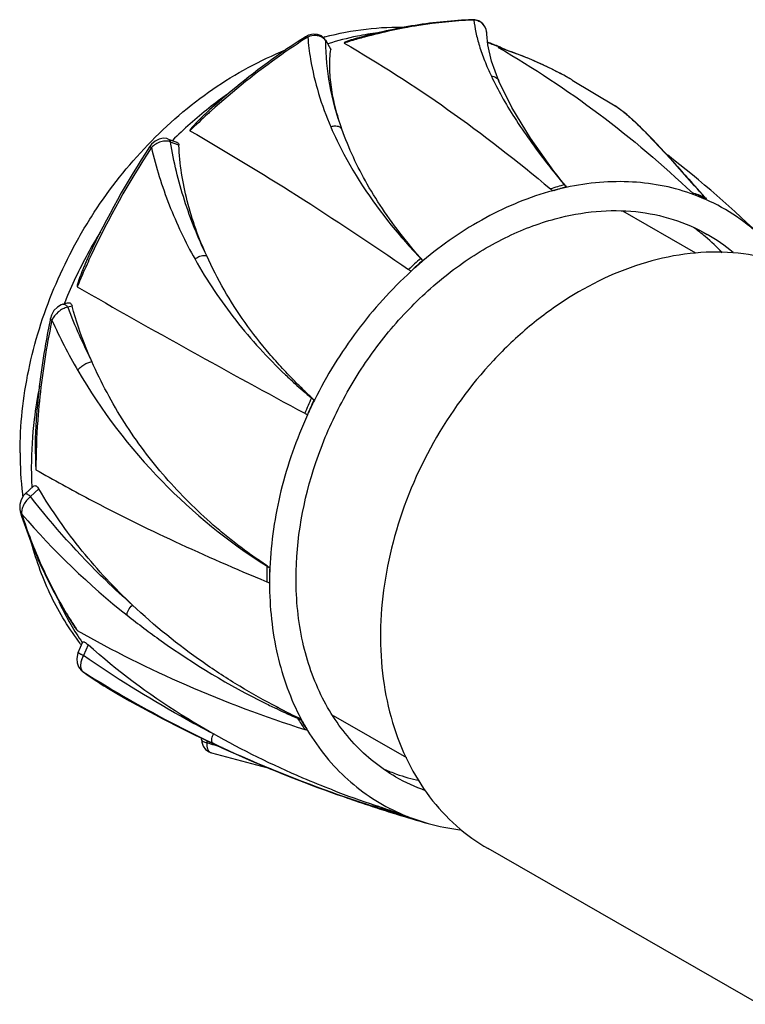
# Model space of a CAD drawing. Header units: millimetres. Extents: x -151 to -38, y -94 to -2.
# Tile 1 of 2: x -151 to -106, y -63 to -2. Entities that reach past the tile are written whole.
import ezdxf

# ---------------------------------------------------------------- set-up
doc = ezdxf.new("R2010")
doc.units = ezdxf.units.MM
doc.header["$LTSCALE"] = 30.734
doc.layers.get('0').update_dxf_attribs({"linetype": 'CONTINUOUS'})

msp = doc.modelspace()

# ---------------------------------------------------------------- linework, layer by layer
at = {"color": 7, "linetype": 'Continuous'}
for p, q in [((-122.968, -2.299), (-122.968, -2.299)), ((-133.089, -3.367), (-133.176, -3.423)), ((-133.089, -3.367), (-133.175, -3.426)), ((-132.002, -3.548), (-131.678, -4.124)), ((-132.002, -3.549), (-131.975, -3.631)), ((-122.072, -3.189), (-122.072, -3.15)), ((-122.072, -3.187), (-122.072, -3.15)), ((-131.691, -4.064), (-131.678, -4.124)), ((-122.046, -3.739), (-122.022, -3.747)), ((-122.037, -3.686), (-122.027, -3.689)), ((-122.035, -3.681), (-122.026, -3.685)), ((-122.034, -3.71), (-122.01, -3.719)), ((-121.321, -4.024), (-121.366, -4.009)), ((-121.322, -4.024), (-121.366, -4.009)), ((-121.366, -4.009), (-121.328, -4.031)), ((-121.366, -4.009), (-121.329, -4.033)), ((-116.815, -6.011), (-116.817, -6.01)), ((-116.815, -6.011), (-114.179, -7.594)), ((-121.323, -6.076), (-121.323, -6.076)), ((-114.179, -7.594), (-114.173, -7.597)), ((-113.027, -8.527), (-112.926, -8.601)), ((-112.926, -8.601), (-112.926, -8.601)), ((-141.69, -9.643), (-141.144, -9.847)), ((-142.712, -10.173), (-142.72, -10.184)), ((-142.712, -10.173), (-142.719, -10.184)), ((-141.02, -10.022), (-141.534, -9.83)), ((-118.005, -11.599), (-117.974, -11.638)), ((-118.002, -11.598), (-117.971, -11.637)), ((-109.643, -12.115), (-109.411, -12.375)), ((-117.189, -12.581), (-117.189, -12.627)), ((-109.411, -12.375), (-109.293, -12.507)), ((-109.293, -12.507), (-109.273, -12.521)), ((-108.659, -13.221), (-109.273, -12.521)), ((-108.662, -13.219), (-108.659, -13.221)), ((-108.571, -13.321), (-108.591, -13.367)), ((-109.21, -16.667), (-113.702, -14.087)), ((-108.508, -15.513), (-108.509, -15.513)), ((-126.918, -16.058), (-127.105, -15.824)), ((-127.006, -16.061), (-126.969, -16.103)), ((-126.15, -16.985), (-126.027, -17.113)), ((-126.027, -17.113), (-126.006, -17.147)), ((-148.158, -19.805), (-147.871, -19.727)), ((-147.594, -19.927), (-147.868, -20.001)), ((-148.926, -20.699), (-148.926, -20.699)), ((-132.681, -25.716), (-132.716, -25.702)), ((-149.711, -26.93), (-149.714, -26.967)), ((-149.71, -26.93), (-149.714, -26.967)), ((-150.479, -31.474), (-149.972, -31.011)), ((-149.637, -31.184), (-150.151, -31.653)), ((-150.78, -32.631), (-150.78, -32.631)), ((-135.603, -35.932), (-135.659, -35.897)), ((-135.603, -35.932), (-135.659, -35.897)), ((-135.594, -35.92), (-135.648, -35.883)), ((-135.622, -35.918), (-135.641, -35.91)), ((-135.433, -36.039), (-135.424, -36.036)), ((-135.613, -36.891), (-135.443, -36.961)), ((-147.222, -41.24), (-146.932, -40.602)), ((-146.958, -40.649), (-146.971, -40.63)), ((-146.949, -40.64), (-146.961, -40.621)), ((-146.604, -40.776), (-146.9, -41.429)), ((-146.917, -42.433), (-146.936, -42.42)), ((-146.936, -42.42), (-146.936, -42.42)), ((-133.537, -45.376), (-133.501, -45.344)), ((-126.993, -47.738), (-131.511, -45.143)), ((-139.626, -46.613), (-139.626, -46.518)), ((-139.306, -46.659), (-139.306, -46.796)), ((-127.684, -48.898), (-127.682, -48.899)), ((-128.878, -50.68), (-128.921, -50.666)), ((-128.912, -50.779), (-128.849, -50.801)), ((-128.912, -50.781), (-128.849, -50.801)), ((-128.845, -50.817), (-128.907, -50.796)), ((-128.832, -50.748), (-128.894, -50.728)), ((-127.635, -51.2), (-127.69, -51.183)), ((-127.625, -51.14), (-127.68, -51.122)), ((-127.447, -51.19), (-127.627, -51.127)), ((-127.624, -51.138), (-127.447, -51.19)), ((-127.447, -51.19), (-127.427, -51.144)), ((-126.719, -51.433), (-125.671, -51.773)), ((-125.671, -51.773), (-125.67, -51.773)), ((-105.307, -62.903), (-121.994, -53.319))]:
    msp.add_line(p, q, dxfattribs=at)
for points in [[(-122.072, -3.149), (-122.105, -2.908), (-122.204, -2.687), (-122.363, -2.505), (-122.57, -2.374), (-122.816, -2.306), (-122.968, -2.299)], [(-132.002, -3.549), (-132.071, -3.452), (-132.254, -3.295), (-132.486, -3.2), (-132.757, -3.182), (-133.042, -3.251), (-133.228, -3.347)], [(-121.323, -6.076), (-121.772, -4.855), (-122.013, -3.845), (-122.072, -3.191)], [(-117.947, -11.618), (-119.391, -9.588), (-120.532, -7.698), (-121.323, -6.076)], [(-112.926, -8.601), (-113.449, -8.135), (-113.997, -7.714), (-114.174, -7.597)], [(-109.28, -12.524), (-110.638, -10.988), (-111.876, -9.65), (-112.926, -8.601)], [(-141.69, -9.643), (-141.764, -9.62), (-141.996, -9.597), (-142.241, -9.647), (-142.481, -9.769), (-142.699, -9.961), (-142.822, -10.121)], [(-117.285, -12.462), (-117.499, -12.194), (-117.748, -11.876), (-117.947, -11.618)], [(-126.14, -16.984), (-126.39, -16.694), (-126.684, -16.344), (-126.918, -16.058)], [(-148.158, -19.805), (-148.269, -19.843), (-148.504, -19.987), (-148.71, -20.208), (-148.862, -20.489), (-148.926, -20.699)], [(-150.479, -31.474), (-150.588, -31.591), (-150.738, -31.845), (-150.82, -32.14), (-150.821, -32.447), (-150.78, -32.631)], [(-147.222, -41.24), (-147.271, -41.372), (-147.312, -41.63), (-147.286, -41.89), (-147.192, -42.132), (-147.036, -42.336), (-146.936, -42.42)], [(-139.626, -46.613), (-139.614, -46.76), (-139.532, -47.007), (-139.378, -47.217), (-139.163, -47.371), (-139.009, -47.43)], [(-139.009, -47.43), (-136.244, -48.17), (-135.383, -48.383)]]:
    msp.add_lwpolyline(points, dxfattribs=at)
for centre, radius, start, end in [((-121.812, -30.164), 27.857, 92.16589, 92.37048), ((-127.074, -22.28), 19.561, 104.6999, 105.00956), ((-132.537, -3.949), 0.646, 29.50101, 48.49784), ((-126.22, -21.818), 18.894, 101.65568, 107.32623), ((-120.824, -35.829), 33.623, 105.85031, 107.35686), ((-126.496, -20.558), 17.604, 97.38462, 101.60637), ((-121.015, -35.148), 32.916, 105.10626, 105.85414), ((-127.164, -17.853), 15.071, 67.09443, 70.06581), ((-126.368, -16.486), 13.491, 68.65057, 71.15159), ((-126.337, -16.406), 13.405, 67.95311, 68.6485), ((-128.527, -26.542), 23.643, 71.83593, 72.25649), ((-128.56, -26.514), 23.631, 67.91274, 72.15844), ((-126.314, -16.348), 13.343, 65.90083, 67.95385), ((-127.149, -17.818), 15.033, 66.60496, 67.09319), ((-128.485, -26.417), 23.512, 69.52668, 71.83802), ((-128.439, -26.291), 23.377, 69.16621, 69.5243), ((-128.421, -26.245), 23.328, 67.98347, 69.16648), ((-128.425, -26.19), 23.28, 60.0931, 67.92231), ((-128.368, -26.116), 23.188, 64.70761, 67.76021), ((-128.325, -26.022), 23.085, 64.33002, 64.70539), ((-128.305, -25.981), 23.039, 60.09223, 64.33037), ((-123.168, -27.965), 25.796, 125.17736, 128.37365), ((-122.174, -29.181), 27.366, 128.42505, 134.70859), ((-106.645, -43.813), 48.356, 132.41518, 134.17334), ((-107.095, -43.329), 47.695, 132.05562, 132.4079), ((-125.452, -21.805), 18.185, 46.54843, 46.90028), ((-98.953, -39.013), 52.529, 146.6307, 154.95575), ((-98.715, -39.15), 52.682, 146.64561, 154.93389), ((-154.734, -66.736), 71.179, 45.68863, 52.0481), ((-84.167, 15.613), 43.42, 217.98641, 218.80746), ((-81.448, 17.951), 47.007, 219.00935, 220.31111), ((-107.147, -48.401), 37.346, 105.76197, 107.13524), ((-91.91, 8.96), 33.212, 220.16178, 220.43662), ((-94.196, 6.544), 29.908, 219.46781, 219.75358), ((-362.988, -238.932), 340.042, 41.58896, 41.74568), ((-115.962, -19.355), 6.842, 106.63004, 107.45605), ((-116.884, -36.325), 24.526, 70.41263, 72.27352), ((-116.335, -35.283), 23.294, 70.52987, 72.41906), ((-113.604, -24.617), 12.317, 66.55596, 69.53883), ((-113.577, -24.551), 12.246, 65.97545, 66.55287), ((-67.064, 23.604), 55.554, 221.51543, 221.65688), ((-115.835, -24.246), 11.222, 50.02254, 54.69209), ((-119.971, -31.129), 30.314, 148.63469, 151.62753), ((-102.465, 5.726), 32.813, 220.35406, 221.17238), ((-115.983, -24.421), 11.452, 42.7739, 50.01619), ((-114.066, -25.182), 11.152, 50.10952, 60.10264), ((-102.056, 6.083), 33.356, 221.17129, 221.59008), ((-101.294, 6.889), 34.465, 221.84541, 223.84506), ((-120.201, -31.012), 30.056, 151.61571, 157.80866), ((-99.044, -38.989), 52.317, 154.94048, 155.56573), ((-99.286, -38.878), 52.05, 155.56666, 157.24215), ((-87.833, -58.223), 56.293, 132.89722, 133.92408), ((-93.442, -52.015), 47.749, 133.03331, 134.20358), ((-109.942, -36.16), 24.891, 130.19485, 132.42173), ((-103.153, 3.096), 30.523, 221.14064, 221.46097), ((159.64, 517.156), 617.568, 240.199114, 241.686026), ((-120.526, -30.876), 29.704, 157.81473, 158.05913), ((-116.279, -7.955), 33.807, 200.87418, 207.07752), ((-117.754, -6.744), 34.112, 204.33092, 210.16382), ((-111.873, -0.39), 32.789, 226.46975, 227.82705), ((-111.531, 0.011), 33.317, 227.8545, 230.18606), ((-110.596, -1.58), 32.715, 224.83071, 227.5397), ((-123.71, -30.041), 26.406, 168.66551, 173.18589), ((-77, -50.427), 61.14, 156.02218, 156.98956), ((-85.765, -46.454), 51.334, 156.15513, 157.26997), ((-107.89, -38.076), 27.701, 153.49924, 155.57061), ((-108.949, 3.073), 37.322, 230.15144, 230.44402), ((-107.746, 0.993), 36.554, 226.61921, 226.91165), ((-125.583, -29.845), 24.523, 173.12057, 179.98624), ((-125.874, -28.596), 23.991, 175.99385, 183.35603), ((-107.422, -30.013), 42.402, 175.87944, 179.98483), ((-128.333, -28.971), 22.466, 179.95629, 186.43902), ((-127.152, -29.84), 22.954, 179.99709, 183.14768), ((-129.131, -29.053), 21.664, 186.46027, 186.90915), ((-114.47, -1.484), 47.838, 220.77571, 231.56095), ((-88.252, -36.882), 47.361, 178.85121, 180.01133), ((-115.591, -6.75), 35.37, 235.56143, 235.89443), ((-107.824, 4.784), 49.282, 235.79929, 235.92797), ((-113.34, -36.96), 22.104, 177.60464, 180.00181), ((-95.703, -36.933), 39.741, 178.71044, 180.03986), ((-133.807, -31.449), 16.052, 204.51097, 210.2489), ((-125.007, -25.045), 26.764, 211.07579, 212.58446), ((-134.545, -31.884), 15.195, 210.23366, 215.14248), ((-125.338, -25.257), 26.371, 212.58328, 213.69696), ((-134.362, -30.939), 16.04, 217.5573, 217.82645), ((-133.269, -23.571), 23.283, 234.05634, 240.17496), ((-109.463, 16.401), 69.743, 237.51846, 239.54333), ((-133.365, -23.741), 23.088, 234.05733, 239.0108), ((-133.409, -23.812), 23.004, 239.01458, 240.17338), ((-104.006, 27.438), 82.09, 240.16086, 250.33343), ((-107.33, 20.056), 73.975, 239.55418, 244.72368), ((-115.509, -3.647), 45.458, 243.6124, 244.63273), ((-115.93, -4.432), 44.57, 244.69216, 246.4825), ((-115.593, -7.416), 41.943, 242.50646, 244.72611), ((-109.764, -30.417), 28.197, 211.85583, 213.52794), ((-102.841, 25.455), 77.197, 246.42602, 246.56987), ((-95.393, 29.07), 83.649, 242.73638, 242.871), ((-111.674, -31.725), 25.775, 211.98079, 213.7531), ((-120.649, -38.542), 14.541, 207.88977, 211.06865), ((-99.52, 83), 135.756, 252.95836, 253.37566), ((-105.556, 23.656), 77.988, 244.67419, 250.48388), ((-123.834, -38.175), 11.216, 246.07097, 250.22388), ((-122.145, -39.254), 11.121, 240.14359, 250.45887), ((-123.736, -37.885), 11.523, 250.25093, 257.54668), ((-104.085, 27.249), 81.885, 250.34122, 252.35051), ((-106.535, 20.947), 75.108, 250.49758, 252.07878), ((-109.541, 7.311), 61.13, 248.87372, 251.51684), ((-106.726, 16.833), 71.174, 250.37071, 251.84144), ((-107.242, 18.785), 72.834, 252.08445, 252.6985), ((-126.286, -43.458), 7.674, 249.92059, 250.26987), ((-107.851, 16.831), 70.786, 252.70095, 253.77938), ((-109.584, 7.145), 60.959, 251.54811, 252.80155), ((-111.083, 5.195), 58.747, 252.3967, 253.63492), ((-106.836, 16.497), 70.821, 251.89407, 252.87444), ((-111.054, 5.291), 58.847, 253.63483, 254.40505), ((-107.04, 15.823), 70.116, 252.91887, 254.59143), ((-119.845, -29.235), 23.244, 250.44549, 252.39579), ((-109.615, 7.047), 60.857, 252.80186, 252.98101), ((-119.683, -29.228), 23.294, 250.52984, 252.41906), ((-122.417, -39.904), 12.306, 245.97961, 249.53961), ((-122.11, -38.803), 13.449, 254.64649, 263.09912)]:
    msp.add_arc(centre, radius, start, end, dxfattribs=at)
for points, knots in [([(-122.968, -2.299), (-124.143, -2.344), (-126.523, -2.585), (-128.857, -3.103), (-130.022, -3.429)], [0, 0, 0, 0, 0.492948, 1, 1, 1, 1]), ([(-122.964, -2.33), (-124.068, -2.376), (-126.302, -2.602), (-128.497, -3.074), (-129.593, -3.37)], [0, 0, 0, 0, 0.493106, 1, 1, 1, 1]), ([(-122.865, -2.326), (-122.873, -2.322), (-122.905, -2.306), (-122.941, -2.299), (-122.968, -2.299)], [0, 0, 0, 0, 0.256991, 1, 1, 1, 1]), ([(-122.072, -3.15), (-122.072, -3.043), (-122.111, -2.83), (-122.288, -2.562), (-122.552, -2.382), (-122.76, -2.333), (-122.865, -2.326)], [0, 0, 0, 0, 0.254828, 0.501977, 0.74806, 1, 1, 1, 1]), ([(-122.865, -2.326), (-122.841, -2.579), (-122.753, -3.113), (-122.531, -3.944), (-122.208, -4.845), (-121.94, -5.458), (-121.79, -5.776)], [0, 0, 0, 0, 0.209627, 0.446375, 0.710042, 1, 1, 1, 1]), ([(-132.038, -3.359), (-131.204, -3.14), (-129.521, -2.816), (-127.807, -2.734), (-126.961, -2.758)], [0, 0, 0, 0, 0.504647, 1, 1, 1, 1]), ([(-133.228, -3.347), (-133.741, -3.674), (-135.795, -5.046), (-137.731, -6.591), (-139.115, -7.835)], [0, 0, 0, 0, 0.246425, 1, 1, 1, 1]), ([(-133.176, -3.423), (-133.687, -3.75), (-135.734, -5.125), (-137.664, -6.671), (-139.044, -7.916)], [0, 0, 0, 0, 0.246377, 1, 1, 1, 1]), ([(-133.089, -3.367), (-133.102, -3.36), (-133.127, -3.347), (-133.174, -3.333), (-133.211, -3.336), (-133.228, -3.347)], [0, 0, 0, 0, 0.309632, 0.578277, 1, 1, 1, 1]), ([(-132.112, -3.463), (-132.172, -3.41), (-132.316, -3.322), (-132.653, -3.244), (-132.925, -3.297), (-133.089, -3.367)], [0, 0, 0, 0, 0.234715, 0.479744, 1, 1, 1, 1]), ([(-133.088, -3.367), (-133.055, -3.822), (-132.821, -5.716), (-132.245, -7.561), (-131.673, -8.894)], [0, 0, 0, 0, 0.239037, 1, 1, 1, 1]), ([(-130.984, -9.047), (-131.306, -8.152), (-131.805, -6.369), (-131.983, -4.522), (-131.975, -3.631)], [0, 0, 0, 0, 0.516254, 1, 1, 1, 1]), ([(-130.022, -3.429), (-130.098, -3.45), (-130.211, -3.483), (-130.36, -3.529), (-130.471, -3.566), (-130.581, -3.603), (-130.67, -3.636), (-130.739, -3.664), (-130.781, -3.682), (-130.813, -3.697), (-130.831, -3.707), (-130.844, -3.716), (-130.852, -3.722), (-130.858, -3.728), (-130.858, -3.734), (-130.855, -3.736), (-130.854, -3.737)], [0, 0, 0, 0, 0.26192, 0.39233, 0.52209, 0.650779, 0.777519, 0.839542, 0.899827, 0.928813, 0.956347, 0.969172, 0.980867, 0.990558, 0.99468, 1, 1, 1, 1]), ([(-142.941, -10.005), (-141.724, -8.736), (-139.087, -6.466), (-136.028, -4.791), (-134.454, -4.16)], [0, 0, 0, 0, 0.509023, 1, 1, 1, 1]), ([(-130.984, -9.047), (-131.137, -8.611), (-131.399, -7.753), (-131.657, -6.478), (-131.763, -5.271), (-131.727, -4.493), (-131.678, -4.124)], [0, 0, 0, 0, 0.27649, 0.535953, 0.777338, 1, 1, 1, 1]), ([(-130.854, -3.737), (-128.667, -4.995), (-124.297, -7.811), (-120.193, -10.998), (-118.15, -12.713)], [0, 0, 0, 0, 0.4861, 1, 1, 1, 1]), ([(-121.32, -4.019), (-121.326, -4.017), (-121.335, -4.014), (-121.346, -4.011), (-121.354, -4.009), (-121.361, -4.007), (-121.366, -4.006), (-121.372, -4.006), (-121.367, -4.008), (-121.366, -4.009)], [0, 0, 0, 0, 0.329546, 0.483623, 0.627025, 0.754587, 0.855885, 0.906227, 1, 1, 1, 1]), ([(-121.328, -4.031), (-119.195, -5.26), (-115.038, -8.012), (-111.237, -11.236), (-109.416, -12.964)], [0, 0, 0, 0, 0.495117, 1, 1, 1, 1]), ([(-121.79, -5.776), (-121.691, -5.778), (-121.54, -5.82), (-121.392, -5.949), (-121.341, -6.032), (-121.323, -6.076)], [0, 0, 0, 0, 0.507891, 0.755276, 1, 1, 1, 1]), ([(-121.79, -5.776), (-121.591, -6.197), (-121.141, -7.062), (-120.053, -8.874), (-119.089, -10.214), (-118.388, -11.111)], [0, 0, 0, 0, 0.220458, 0.461325, 1, 1, 1, 1]), ([(-139.115, -7.835), (-139.171, -7.886), (-139.283, -7.988), (-139.45, -8.143), (-139.614, -8.301), (-139.776, -8.461), (-139.909, -8.596), (-140.013, -8.706), (-140.09, -8.789), (-140.165, -8.873), (-140.226, -8.944), (-140.272, -9.001), (-140.305, -9.044), (-140.329, -9.082), (-140.344, -9.108), (-140.346, -9.127), (-140.341, -9.13)], [0, 0, 0, 0, 0.126698, 0.253492, 0.380346, 0.507196, 0.633923, 0.69717, 0.760268, 0.823108, 0.885464, 0.916298, 0.946671, 0.975992, 0.989542, 1, 1, 1, 1]), ([(-114.173, -7.597), (-113.987, -7.714), (-113.593, -8.012), (-113.226, -8.341), (-113.027, -8.527)], [0, 0, 0, 0, 0.446245, 1, 1, 1, 1]), ([(-131.673, -8.894), (-131.61, -8.867), (-131.476, -8.83), (-131.276, -8.838), (-131.1, -8.909), (-131.014, -8.998), (-130.984, -9.047)], [0, 0, 0, 0, 0.272201, 0.532534, 0.774334, 1, 1, 1, 1]), ([(-131.673, -8.894), (-131.427, -9.468), (-130.288, -11.832), (-128.763, -13.999), (-127.47, -15.521)], [0, 0, 0, 0, 0.238149, 1, 1, 1, 1]), ([(-127.105, -15.824), (-127.541, -15.274), (-128.363, -14.171), (-129.756, -11.959), (-130.574, -10.216), (-130.984, -9.047)], [0, 0, 0, 0, 0.268722, 0.525778, 1, 1, 1, 1]), ([(-112.945, -8.603), (-112.706, -8.83), (-112.204, -9.33), (-111.098, -10.495), (-110.242, -11.445), (-109.643, -12.115)], [0, 0, 0, 0, 0.204858, 0.44072, 1, 1, 1, 1]), ([(-141.69, -9.644), (-141.651, -9.658), (-141.582, -9.713), (-141.546, -9.79), (-141.534, -9.83)], [0, 0, 0, 0, 0.499906, 1, 1, 1, 1]), ([(-140.341, -9.13), (-138.123, -10.405), (-133.58, -13.168), (-129.153, -16.112), (-126.883, -17.678)], [0, 0, 0, 0, 0.481169, 1, 1, 1, 1]), ([(-150.799, -28.954), (-150.799, -27.251), (-150.424, -23.789), (-149.122, -19.62), (-147.616, -16.426), (-145.819, -13.373), (-144.162, -11.277), (-142.941, -10.005)], [0, 0, 0, 0, 0.243495, 0.493952, 0.620776, 0.747824, 1, 1, 1, 1]), ([(-142.712, -10.173), (-142.727, -10.164), (-142.753, -10.15), (-142.786, -10.132), (-142.807, -10.123), (-142.818, -10.12), (-142.821, -10.12), (-142.822, -10.121)], [0, 0, 0, 0, 0.410837, 0.725829, 0.922657, 0.974713, 1, 1, 1, 1]), ([(-141.534, -9.83), (-141.623, -9.79), (-141.829, -9.751), (-142.146, -9.802), (-142.453, -9.944), (-142.633, -10.09), (-142.712, -10.173)], [0, 0, 0, 0, 0.224154, 0.471215, 0.733703, 1, 1, 1, 1]), ([(-142.712, -10.172), (-142.434, -11.371), (-141.694, -13.733), (-140.632, -15.968), (-140.029, -17.046)], [0, 0, 0, 0, 0.498953, 1, 1, 1, 1]), ([(-139.309, -16.84), (-139.844, -15.73), (-140.762, -13.44), (-141.34, -11.04), (-141.534, -9.83)], [0, 0, 0, 0, 0.501455, 1, 1, 1, 1]), ([(-141.144, -9.847), (-141.109, -9.86), (-141.043, -9.907), (-141.022, -9.985), (-141.02, -10.022)], [0, 0, 0, 0, 0.500848, 1, 1, 1, 1]), ([(-139.309, -16.84), (-139.805, -15.748), (-140.61, -13.522), (-140.977, -11.176), (-141.02, -10.022)], [0, 0, 0, 0, 0.509484, 1, 1, 1, 1]), ([(-118.002, -11.598), (-117.991, -11.597), (-117.97, -11.598), (-117.952, -11.61), (-117.947, -11.618)], [0, 0, 0, 0, 0.522153, 1, 1, 1, 1]), ([(-118.15, -12.713), (-118.128, -12.732), (-118.095, -12.762), (-118.049, -12.8), (-118.025, -12.818), (-118.014, -12.828)], [0, 0, 0, 0, 0.496408, 0.748865, 1, 1, 1, 1]), ([(-117.92, -12.802), (-117.859, -12.783), (-117.738, -12.743), (-117.555, -12.687), (-117.372, -12.634), (-117.25, -12.599), (-117.189, -12.581)], [0, 0, 0, 0, 0.251102, 0.501495, 0.750888, 1, 1, 1, 1]), ([(-117.189, -12.627), (-117.311, -12.654), (-117.555, -12.71), (-117.798, -12.77), (-117.92, -12.802)], [0, 0, 0, 0, 0.498716, 1, 1, 1, 1]), ([(-109.298, -13.077), (-109.901, -12.853), (-111.156, -12.493), (-113.12, -12.241), (-115.152, -12.273), (-116.51, -12.48), (-117.189, -12.627)], [0, 0, 0, 0, 0.241102, 0.486995, 0.739514, 1, 1, 1, 1]), ([(-118.014, -12.828), (-119.441, -13.213), (-122.287, -14.385), (-124.808, -16.135), (-126.006, -17.147)], [0, 0, 0, 0, 0.485183, 1, 1, 1, 1]), ([(-109.298, -13.077), (-109.308, -13.068), (-109.347, -13.03), (-109.386, -12.992), (-109.416, -12.964)], [0, 0, 0, 0, 0.245032, 1, 1, 1, 1]), ([(-105.011, -15.803), (-105.531, -15.295), (-106.658, -14.37), (-107.931, -13.661), (-108.591, -13.367)], [0, 0, 0, 0, 0.501416, 1, 1, 1, 1]), ([(-117.854, -14.553), (-117.03, -14.331), (-115.382, -14.027), (-112.92, -14.032), (-110.596, -14.507), (-109.169, -15.133), (-108.508, -15.513)], [0, 0, 0, 0, 0.265902, 0.51899, 0.762205, 1, 1, 1, 1]), ([(-133.811, -36.702), (-133.812, -34.286), (-133.137, -30.583), (-131.194, -26.021), (-129.206, -22.778), (-126.787, -19.901), (-124.032, -17.499), (-121.048, -15.664), (-118.917, -14.84), (-117.854, -14.553)], [0, 0, 0, 0, 0.249271, 0.379654, 0.510733, 0.640229, 0.766011, 0.886314, 1, 1, 1, 1]), ([(-127.003, -16.059), (-126.989, -16.049), (-126.959, -16.036), (-126.926, -16.048), (-126.918, -16.058)], [0, 0, 0, 0, 0.552612, 1, 1, 1, 1]), ([(-146.543, -16.777), (-146.581, -16.857), (-146.654, -17.018), (-146.762, -17.26), (-146.867, -17.504), (-146.951, -17.708), (-147.016, -17.872), (-147.064, -17.996), (-147.111, -18.12), (-147.156, -18.245), (-147.193, -18.349), (-147.22, -18.433), (-147.24, -18.496), (-147.259, -18.559), (-147.273, -18.612), (-147.283, -18.655), (-147.289, -18.686), (-147.292, -18.713), (-147.291, -18.732), (-147.287, -18.741), (-147.284, -18.743)], [0, 0, 0, 0, 0.125584, 0.251183, 0.376792, 0.502407, 0.565213, 0.628015, 0.690811, 0.753591, 0.816342, 0.847697, 0.879025, 0.910305, 0.94148, 0.956981, 0.972343, 0.987302, 0.99428, 1, 1, 1, 1]), ([(-140.029, -17.046), (-139.981, -16.998), (-139.843, -16.893), (-139.594, -16.8), (-139.392, -16.808), (-139.309, -16.84)], [0, 0, 0, 0, 0.263749, 0.657356, 1, 1, 1, 1]), ([(-133.797, -24.645), (-134.086, -24.354), (-134.654, -23.766), (-135.734, -22.552), (-136.972, -20.966), (-138.262, -18.957), (-138.986, -17.552), (-139.309, -16.84)], [0, 0, 0, 0, 0.128076, 0.255324, 0.507313, 0.755741, 1, 1, 1, 1]), ([(-101.823, -18.199), (-102.544, -17.786), (-104.093, -17.105), (-106.611, -16.589), (-109.261, -16.581), (-111.03, -16.906), (-111.912, -17.143)], [0, 0, 0, 0, 0.239758, 0.484007, 0.736541, 1, 1, 1, 1]), ([(-140.029, -17.046), (-139.295, -18.359), (-137.604, -20.88), (-135.556, -23.118), (-134.456, -24.163)], [0, 0, 0, 0, 0.497837, 1, 1, 1, 1]), ([(-111.912, -17.143), (-113.716, -17.63), (-116.365, -18.847), (-119.502, -21.14), (-122.483, -23.968), (-125.563, -28.21), (-127.962, -33.948), (-128.738, -38.983), (-128.517, -42.848), (-127.953, -45.535), (-126.998, -47.991), (-125.671, -50.155), (-124.005, -51.971), (-122.687, -52.921), (-121.994, -53.319)], [0, 0, 0, 0, 0.122698, 0.187797, 0.25477, 0.391736, 0.528477, 0.65966, 0.722054, 0.781882, 0.839169, 0.894209, 0.947559, 1, 1, 1, 1]), ([(-126.733, -17.786), (-127.948, -18.896), (-130.183, -21.377), (-131.935, -24.219), (-132.681, -25.716)], [0, 0, 0, 0, 0.49598, 1, 1, 1, 1]), ([(-126.733, -17.785), (-126.757, -17.767), (-126.808, -17.732), (-126.858, -17.695), (-126.883, -17.678)], [0, 0, 0, 0, 0.499767, 1, 1, 1, 1]), ([(-148.158, -19.805), (-148.133, -19.798), (-148.073, -19.801), (-147.993, -19.846), (-147.924, -19.916), (-147.885, -19.972), (-147.868, -20.001)], [0, 0, 0, 0, 0.213533, 0.456078, 0.724317, 1, 1, 1, 1]), ([(-147.871, -19.727), (-147.842, -19.719), (-147.78, -19.714), (-147.693, -19.751), (-147.628, -19.828), (-147.603, -19.892), (-147.594, -19.927)], [0, 0, 0, 0, 0.237275, 0.466477, 0.715873, 1, 1, 1, 1]), ([(-146.381, -23.344), (-146.503, -23.068), (-146.973, -21.953), (-147.358, -20.803), (-147.594, -19.927)], [0, 0, 0, 0, 0.249792, 1, 1, 1, 1]), ([(-147.868, -20.001), (-147.971, -20.018), (-148.178, -20.092), (-148.54, -20.331), (-148.752, -20.6), (-148.837, -20.799)], [0, 0, 0, 0, 0.241995, 0.500591, 1, 1, 1, 1]), ([(-148.926, -20.699), (-149.035, -21.217), (-149.435, -23.274), (-149.696, -25.358), (-149.806, -26.919)], [0, 0, 0, 0, 0.252914, 1, 1, 1, 1]), ([(-148.837, -20.799), (-148.945, -21.31), (-149.339, -23.337), (-149.599, -25.391), (-149.711, -26.93)], [0, 0, 0, 0, 0.252926, 1, 1, 1, 1]), ([(-148.837, -20.799), (-148.851, -20.791), (-148.876, -20.774), (-148.91, -20.746), (-148.929, -20.716), (-148.926, -20.699)], [0, 0, 0, 0, 0.347906, 0.632214, 1, 1, 1, 1]), ([(-147.247, -23.885), (-147.205, -23.817), (-147.092, -23.688), (-146.882, -23.53), (-146.64, -23.408), (-146.467, -23.358), (-146.381, -23.344)], [0, 0, 0, 0, 0.229102, 0.486262, 0.750719, 1, 1, 1, 1]), ([(-135.648, -35.883), (-135.788, -35.786), (-136.069, -35.595), (-136.626, -35.205), (-137.313, -34.701), (-138.12, -34.068), (-139.174, -33.183), (-140.441, -32.003), (-141.868, -30.476), (-143.191, -28.838), (-144.799, -26.517), (-145.808, -24.639), (-146.381, -23.344)], [0, 0, 0, 0, 0.030477, 0.060936, 0.121994, 0.183295, 0.24486, 0.368765, 0.49368, 0.619487, 0.74601, 1, 1, 1, 1]), ([(-147.247, -23.885), (-145.811, -26.357), (-142.378, -30.867), (-137.979, -34.429), (-135.659, -35.897)], [0, 0, 0, 0, 0.510175, 1, 1, 1, 1]), ([(-133.886, -24.691), (-133.881, -24.683), (-133.86, -24.656), (-133.82, -24.637), (-133.797, -24.645)], [0, 0, 0, 0, 0.284616, 1, 1, 1, 1]), ([(-132.852, -25.574), (-133.012, -25.423), (-133.328, -25.114), (-133.642, -24.804), (-133.797, -24.645)], [0, 0, 0, 0, 0.497768, 1, 1, 1, 1]), ([(-133.111, -26.619), (-133.794, -28.123), (-134.875, -31.207), (-135.357, -34.443), (-135.424, -36.036)], [0, 0, 0, 0, 0.508828, 1, 1, 1, 1]), ([(-133.111, -26.619), (-133.138, -26.603), (-133.193, -26.573), (-133.247, -26.542), (-133.275, -26.527)], [0, 0, 0, 0, 0.500178, 1, 1, 1, 1]), ([(-149.824, -30), (-148.74, -30.622), (-145.927, -32.168), (-141.2, -34.499), (-137.516, -36.107), (-135.613, -36.891)], [0, 0, 0, 0, 0.237237, 0.609158, 1, 1, 1, 1]), ([(-150.479, -31.474), (-150.466, -31.462), (-150.429, -31.464), (-150.385, -31.481), (-150.323, -31.514), (-150.243, -31.571), (-150.182, -31.625), (-150.151, -31.653)], [0, 0, 0, 0, 0.13541, 0.241221, 0.371108, 0.67641, 1, 1, 1, 1]), ([(-149.972, -31.011), (-149.952, -30.993), (-149.897, -30.966), (-149.799, -30.995), (-149.711, -31.072), (-149.661, -31.143), (-149.637, -31.184)], [0, 0, 0, 0, 0.188216, 0.39709, 0.668503, 1, 1, 1, 1]), ([(-143.878, -38.327), (-144.98, -37.288), (-147.083, -35.043), (-148.852, -32.521), (-149.637, -31.184)], [0, 0, 0, 0, 0.494191, 1, 1, 1, 1]), ([(-150.151, -31.653), (-150.242, -31.723), (-150.405, -31.885), (-150.587, -32.162), (-150.693, -32.447), (-150.708, -32.641), (-150.696, -32.727)], [0, 0, 0, 0, 0.275143, 0.545325, 0.79055, 1, 1, 1, 1]), ([(-143.878, -38.327), (-144.439, -37.831), (-146.685, -35.759), (-148.74, -33.478), (-150.151, -31.653)], [0, 0, 0, 0, 0.245193, 1, 1, 1, 1]), ([(-150.78, -32.631), (-150.389, -33.849), (-149.47, -36.207), (-148.252, -38.426), (-147.579, -39.471)], [0, 0, 0, 0, 0.507251, 1, 1, 1, 1]), ([(-150.696, -32.727), (-150.706, -32.721), (-150.742, -32.697), (-150.771, -32.661), (-150.78, -32.631)], [0, 0, 0, 0, 0.268165, 1, 1, 1, 1]), ([(-150.696, -32.727), (-150.347, -33.811), (-149.544, -35.914), (-148.502, -37.911), (-147.931, -38.86)], [0, 0, 0, 0, 0.506804, 1, 1, 1, 1]), ([(-147.077, -40.716), (-147.772, -39.813), (-148.985, -37.83), (-149.783, -35.65), (-150.086, -34.522)], [0, 0, 0, 0, 0.494008, 1, 1, 1, 1]), ([(-135.603, -35.932), (-135.59, -35.94), (-135.565, -35.956), (-135.538, -35.97), (-135.525, -35.978)], [0, 0, 0, 0, 0.503169, 1, 1, 1, 1]), ([(-135.525, -35.976), (-135.53, -35.972), (-135.553, -35.952), (-135.576, -35.934), (-135.594, -35.92)], [0, 0, 0, 0, 0.244106, 1, 1, 1, 1]), ([(-135.443, -36.961), (-135.443, -38.453), (-135.144, -41.354), (-134.155, -44.109), (-133.501, -45.344)], [0, 0, 0, 0, 0.516461, 1, 1, 1, 1]), ([(-127.682, -48.899), (-128.153, -48.629), (-129.06, -48.011), (-130.275, -46.88), (-131.334, -45.555), (-132.537, -43.519), (-133.559, -40.549), (-133.811, -38.011), (-133.811, -36.702)], [0, 0, 0, 0, 0.114082, 0.22951, 0.347506, 0.46907, 0.724955, 1, 1, 1, 1]), ([(-144.21, -38.954), (-144.217, -38.908), (-144.202, -38.799), (-144.107, -38.575), (-143.98, -38.418), (-143.878, -38.327)], [0, 0, 0, 0, 0.192192, 0.436934, 1, 1, 1, 1]), ([(-134.956, -44.622), (-135.739, -44.214), (-137.3, -43.345), (-140.362, -41.356), (-142.521, -39.605), (-143.878, -38.327)], [0, 0, 0, 0, 0.241779, 0.489287, 1, 1, 1, 1]), ([(-144.21, -38.954), (-143.528, -39.496), (-140.841, -41.517), (-137.944, -43.261), (-135.712, -44.368)], [0, 0, 0, 0, 0.258948, 1, 1, 1, 1]), ([(-147.579, -39.471), (-147.556, -39.506), (-147.51, -39.576), (-147.452, -39.663), (-147.403, -39.733), (-147.372, -39.777), (-147.345, -39.812), (-147.325, -39.839), (-147.306, -39.861), (-147.291, -39.877), (-147.283, -39.885), (-147.279, -39.888)], [0, 0, 0, 0, 0.242387, 0.487596, 0.611974, 0.738382, 0.80278, 0.868424, 0.935859, 0.969993, 1, 1, 1, 1]), ([(-147.279, -39.888), (-145.111, -41.131), (-140.536, -43.412), (-135.748, -45.199), (-133.27, -45.991)], [0, 0, 0, 0, 0.489899, 1, 1, 1, 1]), ([(-146.932, -40.602), (-146.929, -40.597), (-146.918, -40.586), (-146.892, -40.585), (-146.86, -40.594), (-146.82, -40.613), (-146.772, -40.642), (-146.697, -40.695), (-146.642, -40.742), (-146.604, -40.776)], [0, 0, 0, 0, 0.046492, 0.104416, 0.188177, 0.301568, 0.444095, 0.611816, 1, 1, 1, 1]), ([(-138.899, -46.261), (-139.568, -45.882), (-142.279, -44.266), (-144.832, -42.375), (-146.604, -40.776)], [0, 0, 0, 0, 0.243848, 1, 1, 1, 1]), ([(-147.222, -41.24), (-147.223, -41.244), (-147.214, -41.255), (-147.196, -41.269), (-147.164, -41.291), (-147.122, -41.315), (-147.072, -41.343), (-146.997, -41.382), (-146.94, -41.411), (-146.9, -41.429)], [0, 0, 0, 0, 0.028456, 0.093982, 0.196455, 0.330031, 0.485516, 0.654013, 1, 1, 1, 1]), ([(-146.9, -41.429), (-146.943, -41.506), (-147.013, -41.662), (-147.086, -41.952), (-147.078, -42.178), (-147.023, -42.296)], [0, 0, 0, 0, 0.293823, 0.564641, 1, 1, 1, 1]), ([(-138.899, -46.261), (-139.573, -45.909), (-142.314, -44.426), (-144.968, -42.777), (-146.9, -41.429)], [0, 0, 0, 0, 0.243999, 1, 1, 1, 1]), ([(-147.023, -42.296), (-147.017, -42.308), (-146.994, -42.354), (-146.961, -42.395), (-146.933, -42.42)], [0, 0, 0, 0, 0.261821, 1, 1, 1, 1]), ([(-134.983, -44.721), (-134.99, -44.706), (-134.988, -44.668), (-134.97, -44.636), (-134.956, -44.622)], [0, 0, 0, 0, 0.456348, 1, 1, 1, 1]), ([(-133.711, -45.286), (-133.815, -45.233), (-134.022, -45.123), (-134.33, -44.954), (-134.643, -44.788), (-134.853, -44.679), (-134.956, -44.622)], [0, 0, 0, 0, 0.248212, 0.497138, 0.747879, 1, 1, 1, 1]), ([(-133.104, -46.046), (-133.131, -46.036), (-133.187, -46.019), (-133.242, -46), (-133.27, -45.991)], [0, 0, 0, 0, 0.50135, 1, 1, 1, 1]), ([(-133.104, -46.046), (-132.763, -46.612), (-132.008, -47.687), (-130.661, -49.1), (-129.132, -50.275), (-128.007, -50.885), (-127.427, -51.144)], [0, 0, 0, 0, 0.256085, 0.506602, 0.753748, 1, 1, 1, 1]), ([(-139.626, -46.613), (-139.626, -46.665), (-139.536, -46.734), (-139.42, -46.774), (-139.344, -46.79), (-139.306, -46.796)], [0, 0, 0, 0, 0.406686, 0.696642, 1, 1, 1, 1]), ([(-138.916, -46.837), (-138.93, -46.83), (-138.957, -46.807), (-138.983, -46.757), (-138.997, -46.695), (-139, -46.59), (-138.973, -46.44), (-138.927, -46.322), (-138.899, -46.261)], [0, 0, 0, 0, 0.077386, 0.164433, 0.266611, 0.385956, 0.671382, 1, 1, 1, 1]), ([(-131.574, -49.71), (-132.182, -49.475), (-134.683, -48.46), (-137.115, -47.27), (-138.899, -46.261)], [0, 0, 0, 0, 0.24118, 1, 1, 1, 1]), ([(-139.306, -46.796), (-139.312, -46.873), (-139.31, -47.018), (-139.258, -47.214), (-139.156, -47.361), (-139.058, -47.416), (-139.009, -47.43)], [0, 0, 0, 0, 0.30733, 0.571351, 0.795796, 1, 1, 1, 1]), ([(-128.902, -50.753), (-128.915, -50.748), (-128.934, -50.715), (-128.928, -50.683), (-128.921, -50.666)], [0, 0, 0, 0, 0.422872, 1, 1, 1, 1]), ([(-127.627, -51.127), (-127.731, -51.091), (-127.938, -51.017), (-128.248, -50.901), (-128.561, -50.79), (-128.772, -50.719), (-128.877, -50.682)], [0, 0, 0, 0, 0.248001, 0.49737, 0.748032, 1, 1, 1, 1])]:
    msp.add_open_spline(points, degree=3, knots=knots, dxfattribs=at)

doc.saveas('drawing.dxf')
